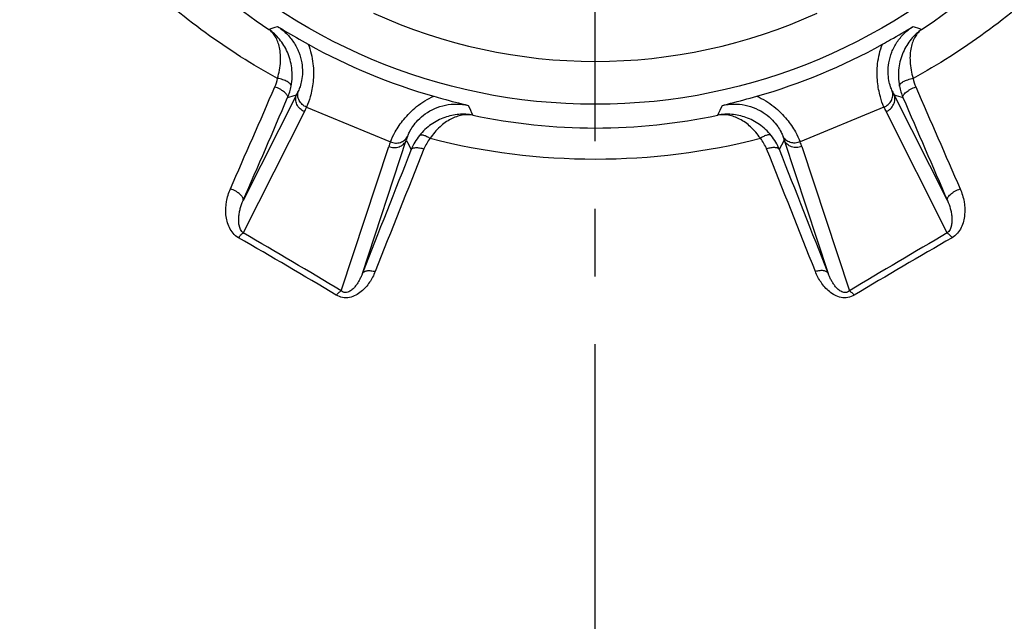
# Model space of a CAD drawing. Header units: millimetres. Extents: x 397 to 603, y 378 to 622.
# Tile 3 of 10: x 458 to 530, y 421 to 465. Entities that reach past the tile are written whole.
import ezdxf

# ---------------------------------------------------------------- set-up
doc = ezdxf.new("R2010")
doc.units = ezdxf.units.MM
doc.header["$LTSCALE"] = 65.185185
doc.linetypes.add('CENTER', pattern=[0.6, 0.375, -0.075, 0.075, -0.075])
for name, color, linetype in [('ACHSEN_S', 7, 'CONTINUOUS'), ('FASEN', 7, 'CONTINUOUS'), ('KONST.EL_MIT_GEO', 7, 'CONTINUOUS')]:
    doc.layers.add(name, color=color, linetype=linetype)

msp = doc.modelspace()

# ---------------------------------------------------------------- linework, layer by layer
at = {"layer": 'ACHSEN_S', "color": 2, "linetype": 'CENTER'}
msp.add_line((500, 377.5), (500, 622.5), dxfattribs=at)
at = {"layer": 'FASEN', "color": 7, "linetype": 'Continuous'}
msp.add_circle((500, 500), 41.605, dxfattribs=at)
msp.add_arc((500, 500), 38.5, 245.38443, 294.61557, dxfattribs=at)
at = {"layer": 'KONST.EL_MIT_GEO', "color": 7, "linetype": 'Continuous'}
for p, q in [((478.406, 459.084), (474.549, 451.441)), ((525.451, 451.441), (521.594, 459.084)), ((478.983, 457.864), (474.555, 449.091)), ((479.133, 458.187), (485.189, 455.679)), ((520.867, 458.187), (514.811, 455.679)), ((525.445, 449.091), (521.017, 457.864)), ((483.167, 446.168), (486.337, 455.799)), ((513.663, 455.799), (516.833, 446.168)), ((481.628, 444.896), (485.067, 455.344)), ((514.933, 455.344), (518.372, 444.896))]:
    msp.add_line(p, q, dxfattribs=at)
for centre, radius, start, end in [((500.297, 499.769), 43.169, 212.65828, 236.4042), ((499.703, 499.769), 43.169, 303.5958, 327.34172), ((434.135, 582.066), 125.584, 289.67162, 289.96929), ((565.865, 582.066), 125.584, 250.03071, 250.32838), ((499.87, 499.687), 42.313, 240.83399, 254.16601), ((500.13, 499.687), 42.313, 285.83399, 299.16601), ((474.067, 460.859), 3.024, 336.52066, 348.75961), ((525.933, 460.859), 3.024, 191.24039, 203.47934), ((-1912.737, 1497.236), 2605.12, 336.352092, 336.528976), ((474.016, 460.48), 4.073, 336.92937, 349.11712), ((434.407, 599.495), 147.143, 287.13657, 287.39888), ((474.234, 461.283), 4.717, 332.21688, 335.73472), ((525.766, 461.283), 4.717, 204.26528, 207.78312), ((565.593, 599.495), 147.143, 252.60112, 252.86343), ((525.984, 460.48), 4.073, 190.88288, 203.07063), ((2955.249, 1515.773), 2651.498, 203.472571, 203.646361), ((-1950.593, 1503.261), 2643.414, 336.552898, 336.72863), ((2993.824, 1521.933), 2690.505, 203.272908, 203.445564), ((473.896, 460.433), 5.699, 333.2132, 336.79242), ((604.794, 511.546), 125.795, 205.03133, 205.38702), ((395.204, 511.547), 125.797, 334.61298, 334.96867), ((526.104, 460.433), 5.699, 203.20758, 206.7868), ((500, 499.207), 42.525, 257.98334, 282.01666), ((490.48, 453.563), 5.699, 158.20758, 161.7868), ((490.842, 454.403), 4.717, 159.26528, 162.78312), ((616.863, 524.04), 147.288, 207.6012, 207.8991), ((490.427, 453.627), 4.022, 141.18901, 158.18585), ((490.392, 454.062), 2.988, 141.14804, 158.2272), ((500, 502.694), 48.257, 255.68083, 284.31917), ((509.603, 454.059), 2.994, 21.79047, 38.83429), ((509.564, 453.622), 4.031, 21.83506, 38.79007), ((383.134, 524.042), 147.292, 332.10091, 332.3988), ((509.158, 454.403), 4.717, 17.21688, 20.73472), ((509.52, 453.563), 5.699, 18.2132, 21.79242), ((2702.223, -422.642), 2383.073, 158.387191, 158.618552), ((2666.802, -416.495), 2347.051, 158.198783, 158.431759), ((-1608.808, -393.435), 2284.641, 21.565059, 21.804399), ((-1643.324, -399.444), 2319.771, 21.378291, 21.615966), ((271.881, 99.299), 404.267, 58.74588, 59.91147), ((734.579, 88.408), 416.929, 120.10622, 121.23642), ((272.564, 97.385), 405.111, 58.98854, 60.14883), ((733.881, 86.413), 417.836, 119.86884, 120.99379)]:
    msp.add_arc(centre, radius, start, end, dxfattribs=at)
for points, knots in [([(477.032, 460.27), (475.223, 461.256), (471.734, 463.465), (466.986, 467.433), (462.804, 471.997), (460.449, 475.392), (459.392, 477.163)], [0, 0, 0, 0, 0.25032, 0.49988, 0.749508, 1, 1, 1, 1]), ([(540.608, 477.163), (539.551, 475.392), (537.196, 471.997), (533.014, 467.433), (528.266, 463.465), (524.777, 461.256), (522.968, 460.27)], [0, 0, 0, 0, 0.250492, 0.50012, 0.74968, 1, 1, 1, 1]), ([(477.024, 464.033), (477.256, 463.884), (477.691, 463.539), (478.219, 462.9), (478.594, 462.178), (478.8, 461.435), (478.851, 460.744), (478.792, 460.16), (478.678, 459.705), (478.581, 459.451), (478.534, 459.344)], [0, 0, 0, 0, 0.154536, 0.308906, 0.461488, 0.607148, 0.737854, 0.847567, 0.934697, 1, 1, 1, 1]), ([(477.024, 464.033), (477.197, 463.926), (477.932, 463.483), (478.677, 463.057), (479.249, 462.738)], [0, 0, 0, 0, 0.236792, 1, 1, 1, 1]), ([(520.751, 462.738), (520.949, 462.849), (521.697, 463.27), (522.438, 463.703), (522.976, 464.033)], [0, 0, 0, 0, 0.264467, 1, 1, 1, 1]), ([(521.466, 459.344), (521.419, 459.451), (521.322, 459.705), (521.208, 460.16), (521.149, 460.744), (521.2, 461.435), (521.406, 462.178), (521.781, 462.9), (522.309, 463.539), (522.744, 463.884), (522.976, 464.033)], [0, 0, 0, 0, 0.065303, 0.152433, 0.262146, 0.392852, 0.538512, 0.691094, 0.845464, 1, 1, 1, 1]), ([(478.016, 459.711), (478.099, 460.143), (478.127, 460.994), (477.804, 462.166), (477.221, 463.122), (476.693, 463.612), (476.41, 463.811)], [0, 0, 0, 0, 0.284192, 0.540511, 0.776055, 1, 1, 1, 1]), ([(477.032, 460.27), (477.15, 460.667), (477.288, 461.414), (477.237, 462.321), (477.067, 462.914), (476.896, 463.276), (476.679, 463.578), (476.503, 463.742), (476.41, 463.811)], [0, 0, 0, 0, 0.326794, 0.593725, 0.707938, 0.811941, 0.908318, 1, 1, 1, 1]), ([(523.59, 463.811), (523.307, 463.612), (522.779, 463.122), (522.196, 462.166), (521.873, 460.994), (521.901, 460.143), (521.984, 459.711)], [0, 0, 0, 0, 0.223945, 0.459489, 0.715808, 1, 1, 1, 1]), ([(523.59, 463.811), (523.497, 463.742), (523.321, 463.578), (523.104, 463.276), (522.933, 462.914), (522.763, 462.321), (522.712, 461.414), (522.85, 460.667), (522.968, 460.27)], [0, 0, 0, 0, 0.091682, 0.188059, 0.292062, 0.406275, 0.673206, 1, 1, 1, 1]), ([(479.249, 462.738), (479.425, 462.289), (479.642, 461.38), (479.642, 460.084), (479.443, 459.029), (479.237, 458.431), (479.133, 458.187)], [0, 0, 0, 0, 0.310909, 0.5943, 0.828925, 1, 1, 1, 1]), ([(520.867, 458.187), (520.763, 458.431), (520.557, 459.029), (520.358, 460.084), (520.358, 461.38), (520.575, 462.289), (520.751, 462.738)], [0, 0, 0, 0, 0.171075, 0.4057, 0.689091, 1, 1, 1, 1]), ([(478.016, 459.711), (478.018, 459.738), (478.005, 459.798), (477.947, 459.881), (477.856, 459.963), (477.734, 460.042), (477.584, 460.115), (477.351, 460.202), (477.162, 460.248), (477.032, 460.27)], [0, 0, 0, 0, 0.066792, 0.148677, 0.250772, 0.373354, 0.514024, 0.668796, 1, 1, 1, 1]), ([(521.984, 459.711), (521.982, 459.738), (521.995, 459.798), (522.053, 459.881), (522.144, 459.963), (522.266, 460.042), (522.416, 460.115), (522.649, 460.202), (522.838, 460.248), (522.968, 460.27)], [0, 0, 0, 0, 0.066792, 0.148677, 0.250772, 0.373354, 0.514024, 0.668796, 1, 1, 1, 1]), ([(477.763, 458.884), (477.771, 458.91), (477.77, 458.974), (477.725, 459.07), (477.645, 459.172), (477.53, 459.278), (477.386, 459.384), (477.159, 459.522), (476.971, 459.607), (476.84, 459.655)], [0, 0, 0, 0, 0.063901, 0.144413, 0.246802, 0.37084, 0.513418, 0.669771, 1, 1, 1, 1]), ([(478.983, 457.864), (478.865, 457.915), (478.647, 458.058), (478.455, 458.319), (478.37, 458.554), (478.334, 458.792), (478.363, 458.975), (478.406, 459.084)], [0, 0, 0, 0, 0.260227, 0.515078, 0.639714, 0.762011, 1, 1, 1, 1]), ([(479.133, 458.187), (479.019, 458.235), (478.808, 458.368), (478.581, 458.658), (478.475, 459.001), (478.499, 459.237), (478.534, 459.344)], [0, 0, 0, 0, 0.260548, 0.515368, 0.761342, 1, 1, 1, 1]), ([(520.867, 458.187), (520.981, 458.235), (521.192, 458.368), (521.419, 458.658), (521.525, 459.001), (521.501, 459.237), (521.466, 459.344)], [0, 0, 0, 0, 0.260548, 0.515368, 0.761342, 1, 1, 1, 1]), ([(521.017, 457.864), (521.135, 457.915), (521.353, 458.058), (521.545, 458.319), (521.63, 458.554), (521.666, 458.792), (521.637, 458.975), (521.594, 459.084)], [0, 0, 0, 0, 0.260227, 0.515078, 0.639714, 0.762011, 1, 1, 1, 1]), ([(522.237, 458.884), (522.229, 458.91), (522.23, 458.974), (522.275, 459.07), (522.355, 459.172), (522.47, 459.278), (522.614, 459.384), (522.841, 459.522), (523.029, 459.607), (523.16, 459.655)], [0, 0, 0, 0, 0.063901, 0.144413, 0.246802, 0.37084, 0.513418, 0.669771, 1, 1, 1, 1]), ([(485.189, 455.679), (485.288, 455.925), (485.565, 456.493), (486.17, 457.38), (487.087, 458.296), (487.883, 458.785), (488.325, 458.979)], [0, 0, 0, 0, 0.171075, 0.4057, 0.689091, 1, 1, 1, 1]), ([(486.431, 456.073), (486.472, 456.182), (486.584, 456.431), (486.825, 456.833), (487.197, 457.287), (487.721, 457.74), (488.392, 458.12), (489.167, 458.365), (489.993, 458.443), (490.545, 458.38), (490.814, 458.321)], [0, 0, 0, 0, 0.065303, 0.152433, 0.262146, 0.392852, 0.538512, 0.691094, 0.845464, 1, 1, 1, 1]), ([(488.325, 458.979), (488.543, 458.917), (489.37, 458.686), (490.2, 458.468), (490.814, 458.321)], [0, 0, 0, 0, 0.264458, 1, 1, 1, 1]), ([(509.186, 458.321), (509.384, 458.368), (510.217, 458.574), (511.045, 458.8), (511.675, 458.979)], [0, 0, 0, 0, 0.236801, 1, 1, 1, 1]), ([(509.186, 458.321), (509.455, 458.38), (510.007, 458.443), (510.833, 458.365), (511.608, 458.12), (512.279, 457.74), (512.803, 457.287), (513.175, 456.833), (513.416, 456.431), (513.528, 456.182), (513.569, 456.073)], [0, 0, 0, 0, 0.154536, 0.308906, 0.461488, 0.607148, 0.737854, 0.847567, 0.934697, 1, 1, 1, 1]), ([(511.675, 458.979), (512.117, 458.785), (512.913, 458.296), (513.83, 457.38), (514.435, 456.493), (514.712, 455.925), (514.811, 455.679)], [0, 0, 0, 0, 0.310909, 0.5943, 0.828925, 1, 1, 1, 1]), ([(491.147, 457.614), (490.815, 457.675), (490.122, 457.709), (489.083, 457.484), (488.094, 456.972), (487.536, 456.449), (487.294, 456.148)], [0, 0, 0, 0, 0.234365, 0.476383, 0.730754, 1, 1, 1, 1]), ([(491.147, 457.614), (490.891, 457.655), (490.336, 457.644), (489.511, 457.346), (488.715, 456.772), (488.268, 456.24), (488.065, 455.936)], [0, 0, 0, 0, 0.210604, 0.441289, 0.70303, 1, 1, 1, 1]), ([(512.706, 456.148), (512.464, 456.449), (511.906, 456.972), (510.917, 457.484), (509.878, 457.709), (509.185, 457.675), (508.853, 457.614)], [0, 0, 0, 0, 0.269246, 0.523617, 0.765635, 1, 1, 1, 1]), ([(511.935, 455.936), (511.732, 456.24), (511.285, 456.772), (510.489, 457.346), (509.664, 457.644), (509.109, 457.655), (508.853, 457.614)], [0, 0, 0, 0, 0.29697, 0.558711, 0.789396, 1, 1, 1, 1]), ([(485.067, 455.344), (485.186, 455.297), (485.442, 455.243), (485.762, 455.292), (485.988, 455.399), (486.182, 455.541), (486.29, 455.691), (486.337, 455.799)], [0, 0, 0, 0, 0.260227, 0.515078, 0.639714, 0.762011, 1, 1, 1, 1]), ([(485.189, 455.679), (485.303, 455.632), (485.547, 455.576), (485.912, 455.621), (486.229, 455.789), (486.379, 455.973), (486.431, 456.073)], [0, 0, 0, 0, 0.260548, 0.515368, 0.761342, 1, 1, 1, 1]), ([(487.294, 456.148), (487.323, 456.176), (487.396, 456.196), (487.496, 456.189), (487.635, 456.159), (487.831, 456.078), (487.984, 455.989), (488.065, 455.936)], [0, 0, 0, 0, 0.146843, 0.245735, 0.363968, 0.654265, 1, 1, 1, 1]), ([(512.706, 456.148), (512.677, 456.176), (512.604, 456.196), (512.504, 456.189), (512.365, 456.159), (512.169, 456.078), (512.016, 455.989), (511.935, 455.936)], [0, 0, 0, 0, 0.146843, 0.245735, 0.363968, 0.654265, 1, 1, 1, 1]), ([(514.811, 455.679), (514.697, 455.632), (514.453, 455.576), (514.088, 455.621), (513.771, 455.789), (513.621, 455.973), (513.569, 456.073)], [0, 0, 0, 0, 0.260548, 0.515368, 0.761342, 1, 1, 1, 1]), ([(514.933, 455.344), (514.814, 455.297), (514.558, 455.243), (514.238, 455.292), (514.012, 455.399), (513.818, 455.541), (513.71, 455.691), (513.663, 455.799)], [0, 0, 0, 0, 0.260227, 0.515078, 0.639714, 0.762011, 1, 1, 1, 1]), ([(486.694, 455.122), (486.705, 455.143), (486.739, 455.184), (486.813, 455.227), (486.91, 455.255), (487.075, 455.273), (487.317, 455.253), (487.513, 455.204), (487.617, 455.17)], [0, 0, 0, 0, 0.073878, 0.158991, 0.260359, 0.379506, 0.666406, 1, 1, 1, 1]), ([(513.306, 455.122), (513.295, 455.143), (513.261, 455.184), (513.187, 455.227), (513.09, 455.255), (512.925, 455.273), (512.683, 455.253), (512.487, 455.204), (512.383, 455.17)], [0, 0, 0, 0, 0.073878, 0.158991, 0.260359, 0.379506, 0.666406, 1, 1, 1, 1]), ([(474.208, 448.747), (474.061, 448.831), (473.803, 449.052), (473.536, 449.472), (473.373, 449.929), (473.267, 450.56), (473.309, 451.368), (473.496, 451.987), (473.625, 452.282)], [0, 0, 0, 0, 0.130906, 0.257275, 0.381257, 0.504328, 0.750373, 1, 1, 1, 1]), ([(474.549, 451.441), (474.559, 451.472), (474.562, 451.544), (474.522, 451.656), (474.443, 451.772), (474.328, 451.89), (474.183, 452.005), (473.952, 452.15), (473.759, 452.237), (473.625, 452.282)], [0, 0, 0, 0, 0.072039, 0.157889, 0.26272, 0.386784, 0.527421, 0.680249, 1, 1, 1, 1]), ([(525.451, 451.441), (525.441, 451.472), (525.438, 451.544), (525.478, 451.656), (525.557, 451.772), (525.672, 451.89), (525.817, 452.005), (526.048, 452.15), (526.241, 452.237), (526.375, 452.282)], [0, 0, 0, 0, 0.072039, 0.157889, 0.26272, 0.386783, 0.527421, 0.680249, 1, 1, 1, 1]), ([(526.375, 452.282), (526.504, 451.987), (526.691, 451.368), (526.733, 450.56), (526.627, 449.929), (526.464, 449.472), (526.197, 449.052), (525.939, 448.831), (525.792, 448.747)], [0, 0, 0, 0, 0.249627, 0.495672, 0.618743, 0.742725, 0.869094, 1, 1, 1, 1]), ([(474.555, 449.091), (474.384, 449.219), (474.256, 449.549), (474.219, 449.958), (474.228, 450.262), (474.269, 450.563), (474.359, 450.962), (474.464, 451.253), (474.549, 451.441)], [0, 0, 0, 0, 0.258777, 0.381596, 0.503778, 0.626279, 0.749607, 1, 1, 1, 1]), ([(525.451, 451.441), (525.536, 451.253), (525.641, 450.962), (525.731, 450.563), (525.772, 450.262), (525.781, 449.958), (525.744, 449.549), (525.616, 449.219), (525.445, 449.091)], [0, 0, 0, 0, 0.250393, 0.373721, 0.496222, 0.618404, 0.741223, 1, 1, 1, 1]), ([(474.555, 449.091), (474.527, 449.075), (474.471, 449.034), (474.35, 448.923), (474.265, 448.821), (474.208, 448.747)], [0, 0, 0, 0, 0.193942, 0.428487, 1, 1, 1, 1]), ([(525.445, 449.091), (525.473, 449.075), (525.529, 449.034), (525.65, 448.923), (525.735, 448.821), (525.792, 448.747)], [0, 0, 0, 0, 0.193942, 0.428487, 1, 1, 1, 1]), ([(484.091, 446.302), (483.983, 446.03), (483.709, 445.498), (483.211, 444.92), (482.694, 444.57), (482.233, 444.4), (481.733, 444.388), (481.42, 444.508), (481.281, 444.592)], [0, 0, 0, 0, 0.236007, 0.479021, 0.605659, 0.736541, 0.869819, 1, 1, 1, 1]), ([(483.167, 446.168), (483.18, 446.193), (483.215, 446.242), (483.291, 446.297), (483.389, 446.338), (483.553, 446.373), (483.793, 446.371), (483.989, 446.331), (484.091, 446.302)], [0, 0, 0, 0, 0.084435, 0.177071, 0.282133, 0.401395, 0.680275, 1, 1, 1, 1]), ([(516.833, 446.168), (516.82, 446.193), (516.785, 446.242), (516.709, 446.297), (516.611, 446.338), (516.447, 446.373), (516.207, 446.371), (516.011, 446.331), (515.909, 446.302)], [0, 0, 0, 0, 0.084435, 0.177071, 0.282133, 0.401395, 0.680275, 1, 1, 1, 1]), ([(518.719, 444.592), (518.58, 444.508), (518.267, 444.388), (517.767, 444.4), (517.306, 444.57), (516.789, 444.92), (516.291, 445.498), (516.017, 446.03), (515.909, 446.302)], [0, 0, 0, 0, 0.130181, 0.263459, 0.394341, 0.520979, 0.763993, 1, 1, 1, 1]), ([(483.167, 446.168), (483.138, 446.089), (483.073, 445.93), (482.961, 445.698), (482.83, 445.472), (482.676, 445.252), (482.491, 445.043), (482.298, 444.89), (482.107, 444.801), (481.937, 444.769), (481.766, 444.801), (481.669, 444.862), (481.628, 444.896)], [0, 0, 0, 0, 0.111724, 0.224534, 0.33894, 0.455808, 0.576815, 0.705841, 0.776377, 0.852679, 0.929973, 1, 1, 1, 1]), ([(518.372, 444.896), (518.331, 444.862), (518.234, 444.801), (518.063, 444.769), (517.893, 444.801), (517.702, 444.89), (517.509, 445.043), (517.324, 445.252), (517.17, 445.472), (517.039, 445.698), (516.927, 445.93), (516.862, 446.089), (516.833, 446.168)], [0, 0, 0, 0, 0.070027, 0.147321, 0.223623, 0.294159, 0.423185, 0.544192, 0.66106, 0.775466, 0.888276, 1, 1, 1, 1]), ([(481.628, 444.896), (481.568, 444.866), (481.444, 444.771), (481.338, 444.658), (481.281, 444.592)], [0, 0, 0, 0, 0.43371, 1, 1, 1, 1]), ([(518.372, 444.896), (518.432, 444.866), (518.556, 444.771), (518.662, 444.658), (518.719, 444.592)], [0, 0, 0, 0, 0.433709, 1, 1, 1, 1])]:
    msp.add_open_spline(points, degree=3, knots=knots, dxfattribs=at)

doc.saveas('drawing.dxf')
